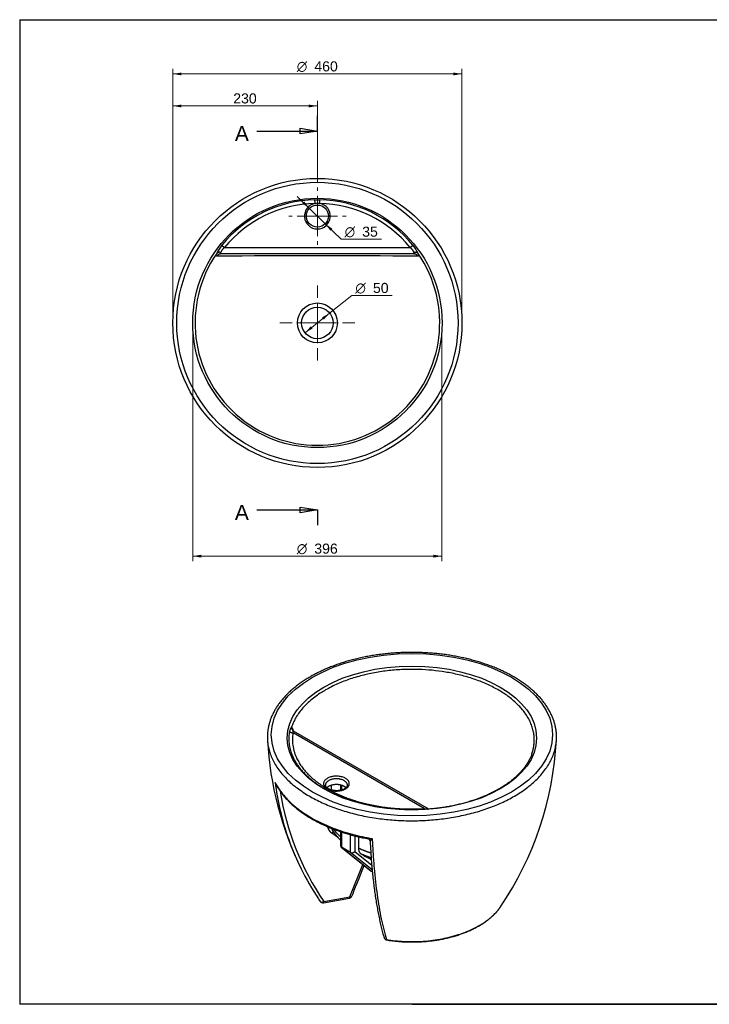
# Model space of a CAD drawing. Header units: millimetres. Extents: x 87 to 2279, y 58 to 1623.
# Tile 1 of 2: x 87 to 1183, y 58 to 1623. Entities that reach past the tile are written whole.
import ezdxf
from ezdxf.enums import TextEntityAlignment as Align
from ezdxf.lldxf.tags import DXFTag

# ---------------------------------------------------------------- set-up
doc = ezdxf.new("R2010")
doc.units = ezdxf.units.MM
for name, color, linetype in [('1', 7, 'Continuous'), ('Default', 7, 'Continuous'), ('MATTY_TONDO-R', 7, 'Continuous'), ('Predefinito', 7, 'Continuous')]:
    doc.layers.add(name, color=color, linetype=linetype)
doc.styles.add('SEACAD_arial_ttf', font='arial.ttf')
doc.styles.add('SEACAD_semeca1_ttf', font='semeca1.ttf')
tags = doc.linetypes.add('CENTER2', pattern=[28.575, 19.05, -3.175, 3.175, -3.175]).pattern_tags.tags
tags[10:11] = [DXFTag(74, 4), DXFTag(75, 0), DXFTag(340, '0'), DXFTag(46, 0.0), DXFTag(50, 0.0), DXFTag(44, 0.0), DXFTag(45, 0.0)]
tags[8:9] = [DXFTag(74, 4), DXFTag(75, 0), DXFTag(340, '0'), DXFTag(46, 0.0), DXFTag(50, 0.0), DXFTag(44, 0.0), DXFTag(45, 0.0)]
tags[6:7] = [DXFTag(74, 4), DXFTag(75, 0), DXFTag(340, '0'), DXFTag(46, 0.0), DXFTag(50, 0.0), DXFTag(44, 0.0), DXFTag(45, 0.0)]
tags[4:5] = [DXFTag(74, 4), DXFTag(75, 0), DXFTag(340, '0'), DXFTag(46, 0.0), DXFTag(50, 0.0), DXFTag(44, 0.0), DXFTag(45, 0.0)]

# ---------------------------------------------------------------- blocks, each defined once
blk = doc.blocks.new('SEANNOT_GROUP')
at = {"layer": 'Default', "color": 136, "linetype": 'CENTER2', "lineweight": 9}
for p, q in [((559.9, 1180.9), (559.9, 1200.6)), ((559.9, 1172.9), (559.9, 1108.9)), ((519.9, 1140.9), (500.2, 1140.9)), ((591.9, 1140.9), (527.9, 1140.9)), ((599.9, 1140.9), (619.6, 1140.9)), ((559.9, 1100.9), (559.9, 1081.2))]:
    blk.add_line(p, q, dxfattribs=at)
blk = doc.blocks.new('SEANNOT_GROUP1')
at = {"layer": 'Default', "color": 136, "linetype": 'CENTER2', "lineweight": 9}
for p, q in [((559.9, 1350.7), (559.9, 1356.2)), ((559.9, 1342.7), (559.9, 1278.7)), ((519.9, 1310.7), (514.4, 1310.7)), ((591.9, 1310.7), (527.9, 1310.7)), ((599.9, 1310.7), (605.4, 1310.7)), ((559.9, 1270.7), (559.9, 1265.2))]:
    blk.add_line(p, q, dxfattribs=at)
blk = doc.blocks.new('SE1')
at = {"color": 7, "linetype": 'Continuous', "style": 'SEACAD_arial_ttf'}
blk.add_text('A', height=24, dxfattribs=at).set_placement((428.7, 1453.8), align=Align.TOP_LEFT)
blk = doc.blocks.new('SE2')
at = {"color": 7, "linetype": 'Continuous', "style": 'SEACAD_arial_ttf'}
blk.add_text('A', height=24, dxfattribs=at).set_placement((428.7, 851.8), align=Align.TOP_LEFT)
blk = doc.blocks.new('SE3')
at = {"color": 7, "linetype": 'Continuous'}
for points in [[(463.9, 1445.8), (559.9, 1445.8)], [(532.7, 1441.2), (532.7, 1450.3), (559.9, 1445.8), (532.7, 1441.2)]]:
    blk.add_lwpolyline(points, dxfattribs=at)
blk = doc.blocks.new('SE4')
at = {"color": 7, "linetype": 'Continuous'}
for points in [[(532.7, 839.2), (532.7, 848.3), (559.9, 843.8), (532.7, 839.2)], [(463.9, 843.8), (559.9, 843.8)]]:
    blk.add_lwpolyline(points, dxfattribs=at)
blk = doc.blocks.new('SE')
at = {"layer": 'Default', "color": 7, "linetype": 'CENTER2'}
for p, q in [((559.9, 1445.8), (559.9, 1469.8)), ((559.9, 843.8), (559.9, 819.8))]:
    blk.add_line(p, q, dxfattribs=at)
at = {"layer": 'Default', "color": 7, "linetype": 'CENTER2', "const_width": 0.00035}
blk.add_lwpolyline([(559.9, 1445.8), (559.9, 843.8)], dxfattribs=at)
at = {"layer": 'Default'}
for name in ['SE1', 'SE3', 'SE2', 'SE4']:
    blk.add_blockref(name, (0, 0), dxfattribs=at)
blk = doc.blocks.new('GDimGGroup')
at = {"layer": 'Default', "linetype": 'Continuous', "lineweight": 9}
for points in [[(343.8, 1538.8), (330.2, 1536.6), (343.8, 1534.3)], [(776, 1538.8), (776, 1534.3), (789.6, 1536.6)]]:
    blk.add_hatch(color=136, dxfattribs=at).paths.add_polyline_path(points)
at = {"layer": 'Default', "color": 136, "linetype": 'Continuous', "lineweight": 9}
for p, q in [((330.2, 1148.9), (330.2, 1544.6)), ((789.6, 1536.6), (330.2, 1536.6)), ((789.6, 1148.9), (789.6, 1544.6))]:
    blk.add_line(p, q, dxfattribs=at)
for s, style, p in [('O', 'SEACAD_semeca1_ttf', (527.2, 1556.6)), ('460', 'SEACAD_arial_ttf', (555, 1556.6))]:
    blk.add_text(s, height=16, dxfattribs=dict(at, style=style)).set_placement(p, align=Align.TOP_LEFT)
blk = doc.blocks.new('GDimGGroup1')
at = {"layer": 'Default', "linetype": 'Continuous', "lineweight": 9}
for points in [[(375.4, 768.1), (375.4, 772.6), (361.8, 770.3)], [(744.3, 768.1), (757.9, 770.3), (744.3, 772.6)]]:
    blk.add_hatch(color=136, dxfattribs=at).paths.add_polyline_path(points)
at = {"layer": 'Default', "color": 136, "linetype": 'Continuous', "lineweight": 9}
for p, q in [((361.8, 1132.9), (361.8, 762.3)), ((757.9, 1132.9), (757.9, 762.3)), ((361.8, 770.3), (757.9, 770.3))]:
    blk.add_line(p, q, dxfattribs=at)
for s, style, p in [('O', 'SEACAD_semeca1_ttf', (527.2, 790.3)), ('396', 'SEACAD_arial_ttf', (555, 790.3))]:
    blk.add_text(s, height=16, dxfattribs=dict(at, style=style)).set_placement(p, align=Align.TOP_LEFT)
blk = doc.blocks.new('GDimGGroup2')
at = {"layer": 'Default', "linetype": 'Continuous', "lineweight": 9}
for points in [[(567.4, 1149.8), (570.2, 1146.3), (579.4, 1156.5)], [(549.5, 1135.6), (540.3, 1125.4), (552.4, 1132.1)]]:
    blk.add_hatch(color=136, dxfattribs=at).paths.add_polyline_path(points)
at = {"layer": 'Default', "color": 136, "linetype": 'Continuous', "lineweight": 9}
for p, q in [((579.4, 1156.5), (614.7, 1184.5)), ((614.7, 1184.5), (678.8, 1184.5)), ((540.3, 1125.4), (579.4, 1156.5))]:
    blk.add_line(p, q, dxfattribs=at)
for s, style, p in [('O', 'SEACAD_semeca1_ttf', (620.3, 1204.5)), ('50', 'SEACAD_arial_ttf', (648.2, 1204.5))]:
    blk.add_text(s, height=16, dxfattribs=dict(at, style=style)).set_placement(p, align=Align.TOP_LEFT)
blk = doc.blocks.new('GDimGGroup3')
at = {"layer": 'Default', "linetype": 'Continuous', "lineweight": 9}
for points in [[(539.1, 1333.9), (536, 1330.7), (547.3, 1322.8)], [(583.8, 1290.6), (572.4, 1298.5), (580.6, 1287.4)]]:
    blk.add_hatch(color=136, dxfattribs=at).paths.add_polyline_path(points)
at = {"layer": 'Default', "color": 136, "linetype": 'Continuous', "lineweight": 9}
for p, q in [((527.8, 1341.8), (572.4, 1298.5)), ((572.4, 1298.5), (597.7, 1273.9)), ((597.7, 1273.9), (661.8, 1273.9))]:
    blk.add_line(p, q, dxfattribs=at)
for s, style, p in [('O', 'SEACAD_semeca1_ttf', (603.3, 1293.9)), ('35', 'SEACAD_arial_ttf', (631.1, 1293.9))]:
    blk.add_text(s, height=16, dxfattribs=dict(at, style=style)).set_placement(p, align=Align.TOP_LEFT)
blk = doc.blocks.new('GDimGGroup4')
at = {"layer": 'Default', "linetype": 'Continuous', "lineweight": 9}
for points in [[(343.8, 1487.9), (330.2, 1485.7), (343.8, 1483.4)], [(546.3, 1487.9), (546.3, 1483.4), (559.9, 1485.7)]]:
    blk.add_hatch(color=136, dxfattribs=at).paths.add_polyline_path(points)
at = {"layer": 'Default', "color": 136, "linetype": 'Continuous', "lineweight": 9}
for p, q in [((330.2, 1148.9), (330.2, 1493.7)), ((559.9, 1364.2), (559.9, 1493.7)), ((330.2, 1485.7), (559.9, 1485.7))]:
    blk.add_line(p, q, dxfattribs=at)
at = {"layer": 'Default', "color": 136, "linetype": 'Continuous', "lineweight": 9, "style": 'SEACAD_arial_ttf'}
blk.add_text('230', height=16, dxfattribs=at).set_placement((426.2, 1505.7), align=Align.TOP_LEFT)

msp = doc.modelspace()

# ---------------------------------------------------------------- linework, layer by layer
at = {"layer": '1', "color": 7, "linetype": 'Continuous'}
for p, q in [((86.9, 1622.8), (2274.9, 1622.8)), ((86.9, 1622.8), (86.9, 58.3)), ((2274.9, 58.3), (86.9, 58.3)), ((710.3, 58.5), (2274.9, 58.5))]:
    msp.add_line(p, q, dxfattribs=at)
at = {"layer": 'MATTY_TONDO-R', "color": 7, "linetype": 'Continuous'}
for p, q in [((556, 1336.6), (563.7, 1336.6)), ((556.2, 1330.8), (556, 1336.6)), ((563.6, 1330.8), (563.7, 1336.6)), ((408, 1264.3), (412.4, 1260.7)), ((412.4, 1260.7), (707.3, 1260.7)), ((707.3, 1260.7), (711.8, 1264.3)), ((713, 1250.7), (406.7, 1250.7)), ((729.7, 369.2), (521.3, 489.5)), ((736.9, 368.4), (522.2, 492.4)), ((574.5, 398.8), (569.1, 401.9)), ((575.7, 401.7), (575.7, 403)), ((581.9, 406.2), (581.9, 398.8)), ((596.8, 406.6), (596.8, 398.4)), ((598.2, 406.3), (598.2, 398.7)), ((592.1, 323.8), (582.6, 330.3)), ((596.8, 332.6), (596.8, 310.2)), ((598.2, 332.1), (598.2, 307.7)), ((612.4, 299.5), (612.4, 327.8)), ((619.5, 325.9), (619.5, 301)), ((625.1, 324.5), (625.1, 306.6)), ((597.8, 308), (645.3, 270)), ((612.4, 299.5), (598.2, 307.7)), ((598.2, 307.7), (645.7, 269.7)), ((646.9, 271.9), (612.4, 299.5)), ((619.5, 301), (646.3, 279.6)), ((611.6, 229.2), (632.3, 280.4)), ((647.2, 268.8), (645.7, 269.7)), ((561.9, 225.4), (564.5, 221.6)), ((569.5, 219.5), (611, 227.1)), ((570.1, 221.7), (611.6, 229.2))]:
    msp.add_line(p, q, dxfattribs=at)
for centre, radius in [((559.9, 1140.9), 229.7), ((559.9, 1140.9), 223.5), ((559.9, 1140.9), 198.1), ((559.9, 1310.7), 17.5), ((559.9, 1140.9), 31.7), ((559.9, 1140.9), 25)]:
    msp.add_circle(centre, radius, dxfattribs=at)
for centre, radius, start, end in [((559.9, 1140.9), 195.7, 91.1218, 140.9219), ((559.9, 1140.9), 189.9, 91.1218, 140.9219), ((559.9, 1310.7), 20.5, 100.45, 79.55), ((559.9, 1303.9), 27.1, 82.1201, 97.8799), ((559.9, 1140.9), 189.9, 39.0781, 88.8782), ((559.9, 1140.9), 195.7, 39.0781, 88.8782), ((463.5, 1220.6), 70.6, 141.809, 154.2104), ((654.6, 1219.6), 72.6, 25.9564, 38.0243), ((559.9, 1140.9), 194.4, 145.3891, 34.6109), ((559.9, -14978.9), 16226.6, 89.43636, 90.56364), ((526, 490.6), 10.5, 131.8348, 173.0105), ((525.2, 497.1), 5.6, 228.2299, 237.7182), ((1010.1, 507.2), 530.3, 183.1458, 206.1262), ((417.3, 505.8), 523.2, 325.9738, 356.9692), ((920.9, 464.8), 431.5, 187.1931, 198.6815), ((922.7, 462.3), 426.9, 188.8404, 214.3058), ((588.5, 422.5), 25.4, 233.1333, 246.8667), ((591.2, 343.3), 15.5, 189.9948, 236.2201), ((594.4, 341.5), 12.5, 197.1804, 211.5389), ((658.3, 382.3), 88.4, 212.2179, 225.794), ((920.9, 464.8), 431.5, 198.6815, 213.6591), ((639.8, 317.4), 3.91, 3.6166, 77.6686), ((2766.2, 3961.3), 4241.5, 239.7467, 240.0021), ((568.6, 224.4), 5, 214.3741, 280.317), ((610.1, 232), 5, 280.317, 338.0279), ((670.8, 165.4), 5, 196.4687, 260.8728)]:
    msp.add_arc(centre, radius, start, end, dxfattribs=at)
for centre, major_axis in [((710.2, 486.7), (-223.5, 0)), ((710.2, 481.4), (-198.1, 0))]:
    msp.add_ellipse(centre, major_axis=major_axis, ratio=0.57735, dxfattribs=at)
for points, weights in [([(406.3, 1253), (402.2, 1253.7), (399.9, 1251.3)], [1, 0.881764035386, 1]), ([(719.9, 1251.3), (717.6, 1253.7), (713.4, 1253)], [1, 0.881764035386, 1]), ([(406.7, 1250.7), (402.5, 1250.7), (400.3, 1246.9)], [1, 0.87628231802, 1]), ([(719.5, 1246.9), (717.2, 1250.7), (713, 1250.7)], [1, 0.87628231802, 1]), ([(480.5, 486.2), (480.4, 484.3), (480.4, 482.5)], [1, 0.999906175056, 1]), ([(515.5, 491.9), (508.2, 451.1), (547.8, 417.2)], [1, 0.940113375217, 1]), ([(515.5, 491.9), (517.9, 489.7), (521.3, 489.5)], [1, 0.920005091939, 1]), ([(518.9, 498.5), (518.9, 495.2), (521.2, 493.1)], [1, 0.92228059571, 1]), ([(521.3, 489.5), (512.2, 438.9), (573.3, 402.2)], [1, 0.907043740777, 1]), ([(521.2, 493.1), (521.3, 493), (521.5, 492.9)], [1, 0.999725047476, 1]), ([(938.9, 470.3), (940.2, 478.2), (939.8, 486.2)], [1, 0.998196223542, 1]), ([(480.4, 482.5), (480.4, 476.5), (481.4, 470.6)], [1, 0.998981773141, 1]), ([(900.8, 456.2), (902.9, 462.4), (903.9, 468.8)], [1, 0.998381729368, 1]), ([(492.8, 410.8), (527.5, 341.8), (647, 321.7)], [1, 0.876356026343, 1]), ([(547.8, 417.2), (557.3, 409), (569.1, 401.9)], [1, 0.996239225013, 1]), ([(569.1, 401.9), (570.8, 400.9), (573.3, 402.2)], [1, 0.920005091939, 1]), ([(574.5, 398.8), (583.5, 393.8), (593.5, 389.5)], [1, 0.997972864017, 1]), ([(574.8, 398.7), (576.4, 397.9), (578.5, 399.2)], [1, 0.931350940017, 1]), ([(578.5, 399.2), (642.1, 363.9), (729.7, 369.2)], [1, 0.907043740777, 1]), ([(607.6, 406.5), (607.6, 406.5), (607.6, 406.5)], [1, 0.999999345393, 1]), ([(729.7, 369.2), (730, 367.7), (730.2, 367.7)], [1, 0.952624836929, 1]), ([(585.8, 332), (584.2, 332), (582.6, 330.3)], [1, 0.902096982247, 1]), ([(585.3, 336.7), (590.1, 330.3), (596.8, 324.4)], [1, 0.996062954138, 1]), ([(596.8, 310.2), (596.8, 308.6), (598.2, 307.7)], [1, 0.923879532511, 1]), ([(612.4, 299.5), (615.9, 297.5), (619.5, 301)], [1, 0.707106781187, 1]), ([(625.1, 306.6), (634.3, 302.3), (644.7, 299)], [1, 0.996257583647, 1]), ([(629.2, 297.5), (636.8, 294), (645.2, 291.2)], [1, 0.997245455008, 1]), ([(645.3, 270), (645.5, 269.8), (645.7, 269.7)], [1, 0.998097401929, 1]), ([(564.4, 221.6), (566.1, 219.2), (570.1, 221.7)], [1, 0.729334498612, 1]), ([(569.5, 219.5), (570.1, 219.6), (570.1, 221.7)], [1, 0.89319115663, 1]), ([(611, 227.1), (611.6, 227.2), (611.6, 229.2)], [1, 0.893191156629, 1]), ([(611.6, 229.2), (614.2, 228.9), (614.7, 230.1)], [1, 0.861546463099, 1]), ([(669.6, 161.1), (787.8, 142.1), (844.4, 204.9)], [1, 0.776902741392, 1]), ([(844.4, 204.9), (848.1, 208.9), (850.9, 213.1)], [1, 0.998671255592, 1]), ([(665.9, 164), (666.7, 161.5), (669.6, 161.1)], [1, 0.856716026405, 1]), ([(669.6, 161.1), (669.7, 160.5), (670, 160.5)], [1, 0.973977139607, 1])]:
    msp.add_rational_spline(points, weights, degree=2, dxfattribs=at)
for points, knots in [([(406.3, 1253), (406.1, 1252.7), (405.9, 1252.3), (405.7, 1251.9), (405.7, 1251.7), (405.6, 1251.5), (405.6, 1251.4), (405.6, 1251.1), (405.7, 1251.1), (405.8, 1250.9), (405.9, 1250.8), (406.1, 1250.7), (406.2, 1250.7), (406.4, 1250.7), (406.6, 1250.7), (406.7, 1250.7)], [0, 0, 0, 0, 0.25, 0.25, 0.375, 0.375, 0.5, 0.5, 0.625, 0.625, 0.75, 0.75, 0.875, 0.875, 1, 1, 1, 1]), ([(412.4, 1260.7), (411.7, 1260.1), (411, 1259.6), (410.2, 1258.8), (410, 1258.7), (409.7, 1258.3), (409.6, 1258.2), (409.1, 1257.7), (408.9, 1257.3), (408.4, 1256.6), (408.2, 1256.2), (407.8, 1255.5), (407.6, 1255.2), (407, 1254.2), (406.7, 1253.5), (406.3, 1253)], [0, 0, 0, 0, 0.25, 0.25, 0.3125, 0.3125, 0.375, 0.375, 0.5, 0.5, 0.625, 0.625, 0.75, 0.75, 1, 1, 1, 1]), ([(713.4, 1253), (713, 1253.5), (712.7, 1254.2), (712.2, 1255.2), (712, 1255.5), (711.6, 1256.2), (711.4, 1256.6), (710.9, 1257.3), (710.6, 1257.7), (710.2, 1258.2), (710, 1258.3), (709.7, 1258.7), (709.6, 1258.8), (708.8, 1259.6), (708.1, 1260.1), (707.3, 1260.7)], [0, 0, 0, 0, 0.25, 0.25, 0.375, 0.375, 0.5, 0.5, 0.625, 0.625, 0.6875, 0.6875, 0.75, 0.75, 1, 1, 1, 1]), ([(713, 1250.7), (713.3, 1250.7), (713.6, 1250.7), (713.9, 1250.8), (714, 1250.9), (714.1, 1251.1), (714.1, 1251.1), (714.1, 1251.3), (714.1, 1251.5), (714.1, 1251.7), (714.1, 1251.9), (713.9, 1252.2), (713.9, 1252.3), (713.7, 1252.7), (713.5, 1252.8), (713.4, 1253)], [0, 0, 0, 0, 0.25, 0.25, 0.375, 0.375, 0.5, 0.5, 0.625, 0.625, 0.75, 0.75, 0.875, 0.875, 1, 1, 1, 1]), ([(400.3, 1246.9), (399.9, 1246.9), (399.7, 1247), (399.4, 1247.3), (399.3, 1247.4), (399.2, 1247.7), (399.2, 1247.9), (399.1, 1248.4), (399.2, 1248.9), (399.4, 1250), (399.6, 1250.7), (399.9, 1251.3)], [0, 0, 0, 0, 0.25, 0.25, 0.375, 0.375, 0.5, 0.5, 0.75, 0.75, 1, 1, 1, 1]), ([(719.9, 1251.3), (720.1, 1250.7), (720.3, 1250), (720.5, 1249.2), (720.6, 1248.9), (720.6, 1248.5), (720.6, 1248.3), (720.6, 1247.7), (720.5, 1247.4), (720.1, 1247), (719.8, 1246.9), (719.5, 1246.9)], [0, 0, 0, 0, 0.25, 0.25, 0.375, 0.375, 0.5, 0.5, 0.75, 0.75, 1, 1, 1, 1]), ([(939.7, 486.6), (939.7, 487.2), (939.7, 489.5), (939.2, 493.9), (938.2, 499.3), (936.9, 504.9), (935.1, 510.3), (933, 515.7), (930.5, 521.1), (927.7, 526.4), (924.4, 531.6), (920.8, 536.8), (916.9, 541.8), (912.6, 546.8), (907.9, 551.6), (902.9, 556.3), (897.6, 560.9), (891.9, 565.4), (886, 569.7), (879.7, 573.9), (873.2, 577.9), (866.4, 581.7), (859.3, 585.4), (852, 588.9), (844.5, 592.2), (836.7, 595.3), (828.7, 598.3), (820.5, 601), (812.1, 603.6), (803.6, 605.9), (794.9, 608.1), (786.1, 610), (777.1, 611.7), (768, 613.2), (758.8, 614.5), (749.6, 615.5), (740.3, 616.3), (730.9, 616.9), (721.5, 617.3), (712.1, 617.5), (702.6, 617.4), (693.2, 617.1), (683.8, 616.6), (674.5, 615.9), (665.2, 614.9), (656, 613.7), (646.9, 612.3), (637.9, 610.7), (629, 608.9), (620.2, 606.8), (611.6, 604.6), (603.2, 602.1), (594.9, 599.4), (586.8, 596.6), (579, 593.5), (571.3, 590.3), (563.9, 586.8), (556.9, 583.3), (551.8, 580.5), (549.3, 579.1), (548.8, 578.8)], [0, 0, 0, 0, 0.005379, 0.022755, 0.040138, 0.057541, 0.074971, 0.092435, 0.109939, 0.127485, 0.145071, 0.162696, 0.180357, 0.198048, 0.215765, 0.233503, 0.251256, 0.269022, 0.286796, 0.304575, 0.322357, 0.340139, 0.357919, 0.375698, 0.393473, 0.411244, 0.429012, 0.446776, 0.464536, 0.482292, 0.500045, 0.517794, 0.535541, 0.553284, 0.571026, 0.588765, 0.606502, 0.624239, 0.641974, 0.659709, 0.677444, 0.695179, 0.712914, 0.730651, 0.748388, 0.766128, 0.783869, 0.801613, 0.819359, 0.837109, 0.854862, 0.872619, 0.89038, 0.908146, 0.925916, 0.94369, 0.961469, 0.979253, 0.996102, 1, 1, 1, 1]), ([(548.8, 578.8), (547.5, 578), (544.3, 576.2), (538.7, 572.7), (532.6, 568.5), (526.7, 564.1), (521.1, 559.6), (515.9, 555), (511, 550.2), (506.4, 545.3), (502.2, 540.3), (498.3, 535.2), (494.8, 530), (491.7, 524.7), (488.9, 519.4), (486.6, 514), (484.6, 508.5), (483, 503), (481.7, 497.5), (480.9, 491.9), (480.7, 488.5), (480.5, 486.5)], [0, 0, 0, 0, 0.028703, 0.083146, 0.1376, 0.192052, 0.246497, 0.300926, 0.355328, 0.409692, 0.464003, 0.518246, 0.572406, 0.626465, 0.680411, 0.734232, 0.787923, 0.841483, 0.89492, 0.94825, 1, 1, 1, 1]), ([(518.9, 498.5), (519.2, 498.2), (519.5, 497.8), (520, 497.1), (520.1, 496.8), (520.4, 496.2), (520.6, 495.9), (521, 494.8), (521.3, 494), (521.6, 493), (521.7, 492.9), (521.7, 492.8)], [0, 0, 0, 0, 0.25, 0.25, 0.375, 0.375, 0.5, 0.5, 0.75, 0.75, 0.7865736, 0.7865736, 0.7865736, 0.7865736]), ([(521.2, 493.1), (521.1, 493.2), (520.9, 493.4), (520.7, 493.6), (520.7, 493.7), (520.7, 493.7)], [0, 0, 0, 0, 0.0546036, 0.1637438, 0.2489932, 0.2489932, 0.2489932, 0.2489932]), ([(522.2, 492.4), (522.1, 492.4), (521.9, 492.5), (521.7, 492.4), (521.6, 492.4), (521.3, 492.3), (521.2, 492.2), (521.1, 491.9), (521, 491.7), (521, 491.5), (521, 491.4), (520.9, 491.2), (520.9, 491.1), (521, 490.5), (521.1, 490.1), (521.3, 489.5)], [0.0842628, 0.0842628, 0.0842628, 0.0842628, 0.25, 0.25, 0.375, 0.375, 0.5, 0.5, 0.625, 0.625, 0.6875, 0.6875, 0.75, 0.75, 1, 1, 1, 1]), ([(900.8, 456.4), (900.8, 456.3), (900.3, 454.7), (898.9, 451.4), (896.7, 446.7), (894.1, 442.1), (891.1, 437.5), (887.8, 433), (884.1, 428.6), (880.1, 424.3), (875.8, 420), (871.1, 415.9), (866.1, 411.9), (860.8, 408.1), (855.2, 404.4), (849.3, 400.8), (843.2, 397.3), (836.7, 394), (830.1, 390.9), (823.1, 388), (816, 385.2), (808.6, 382.6), (801, 380.2), (793.3, 378), (785.4, 376), (777.3, 374.1), (769.1, 372.5), (760.8, 371.1), (752.4, 370), (743.9, 369), (735.3, 368.2), (726.7, 367.7), (718, 367.4), (709.3, 367.3), (700.7, 367.4), (692, 367.8), (683.4, 368.4), (674.8, 369.2), (666.3, 370.2), (657.9, 371.4), (649.6, 372.8), (641.4, 374.5), (633.4, 376.3), (625.5, 378.4), (617.8, 380.6), (610.3, 383.1), (603, 385.7), (597.2, 387.9), (594.3, 389.2), (593.4, 389.6)], [0, 0, 0, 0, 0.001265, 0.023682, 0.046019, 0.068278, 0.090464, 0.112588, 0.134659, 0.156688, 0.178686, 0.200661, 0.222619, 0.244568, 0.266511, 0.288453, 0.310396, 0.332341, 0.35429, 0.376244, 0.398205, 0.420172, 0.442145, 0.464124, 0.486109, 0.5081, 0.530095, 0.552096, 0.5741, 0.596107, 0.618117, 0.64013, 0.662144, 0.684159, 0.706174, 0.728188, 0.750202, 0.772213, 0.794222, 0.816228, 0.83823, 0.860228, 0.882221, 0.904208, 0.926189, 0.948164, 0.970132, 0.992092, 1, 1, 1, 1]), ([(497.3, 402.2), (497.2, 402.3), (497, 402.4), (496.5, 402.9), (496.2, 403.3), (495.6, 404.1), (495.3, 404.6), (494.5, 405.9), (494.1, 406.8), (493.3, 408.7), (493, 409.7), (492.8, 410.8)], [0.2013934, 0.2013934, 0.2013934, 0.2013934, 0.25, 0.25, 0.375, 0.375, 0.5, 0.5, 0.75, 0.75, 1, 1, 1, 1]), ([(493.9, 408.2), (494, 408), (494.9, 406.2), (497.1, 402.4), (500.5, 397.3), (504.2, 392.2), (508.3, 387.2), (512.7, 382.4), (517.5, 377.6), (522.6, 373), (528, 368.5), (533.8, 364.1), (539.8, 359.9), (546.2, 355.8), (552.8, 351.9), (559.7, 348.2), (566.8, 344.6), (574.2, 341.3), (581.8, 338.1), (589.7, 335.1), (597.7, 332.2), (605.9, 329.6), (614.3, 327.2), (622.9, 325), (631.6, 323), (637.7, 321.7), (640.6, 321.2), (640.7, 321.2)], [0, 0, 0, 0, 0.004028, 0.046896, 0.08983, 0.132858, 0.175969, 0.219152, 0.262393, 0.305681, 0.349004, 0.392352, 0.435717, 0.479092, 0.52247, 0.565847, 0.609219, 0.652584, 0.695941, 0.739289, 0.782627, 0.825955, 0.869273, 0.912583, 0.955884, 0.999177, 1, 1, 1, 1]), ([(603.1, 400.7), (602.8, 400.5), (602, 400.1), (600.3, 399.3), (598.1, 398.6), (595.7, 398.1), (593.1, 397.8), (590.5, 397.6), (587.9, 397.7), (585.3, 398), (582.9, 398.5), (580.6, 399.1), (578.5, 400), (576.8, 400.9), (575.3, 402), (574.1, 403), (573.3, 404.1), (572.8, 405.2), (572.6, 406), (572.7, 406.4), (572.7, 406.5)], [0, 0, 0, 0, 0.030543, 0.089286, 0.148358, 0.20776, 0.267438, 0.327299, 0.387237, 0.447131, 0.506846, 0.566274, 0.625316, 0.683908, 0.742073, 0.800029, 0.858177, 0.917585, 0.980483, 1, 1, 1, 1]), ([(607.6, 406.5), (607.6, 406.2), (607.6, 405.7), (607.3, 404.8), (606.7, 403.7), (605.7, 402.6), (604.5, 401.5), (603.6, 401), (603.1, 400.7)], [0, 0, 0, 0, 0.127965, 0.319332, 0.496633, 0.685763, 0.867926, 1, 1, 1, 1]), ([(729.7, 369.2), (730.6, 369.1), (731.5, 369), (732.7, 368.9), (732.9, 368.8), (733.3, 368.8), (733.5, 368.7), (734.2, 368.7), (734.6, 368.6), (735.4, 368.5), (735.7, 368.4), (736, 368.4)], [0, 0, 0, 0, 0.25, 0.25, 0.3125, 0.3125, 0.375, 0.375, 0.5, 0.5, 0.5920548, 0.5920548, 0.5920548, 0.5920548]), ([(640.6, 321.2), (640.7, 321.2), (640.8, 321.2), (641.2, 321.1), (641.6, 321.1), (642.7, 321.1), (643.5, 321.1), (645.2, 321.4), (646.1, 321.5), (647, 321.7)], [0.3441859, 0.3441859, 0.3441859, 0.3441859, 0.375, 0.375, 0.5, 0.5, 0.75, 0.75, 1, 1, 1, 1]), ([(647, 321.7), (646.5, 321.1), (646.1, 320.5), (645.4, 319.5), (645, 319), (644.5, 318.4), (644.4, 318.2), (644.1, 317.9), (644, 317.8), (643.9, 317.6), (643.8, 317.6), (643.7, 317.6), (643.7, 317.6), (643.7, 317.6), (643.7, 317.6), (643.7, 317.6)], [0, 0, 0, 0, 0.25, 0.25, 0.5, 0.5, 0.625, 0.625, 0.75, 0.75, 0.8125, 0.8125, 0.875, 0.875, 0.9067936, 0.9067936, 0.9067936, 0.9067936]), ([(643.7, 317.7), (643.9, 314), (644.2, 307.2), (645, 295.8), (645.8, 284.1), (646.8, 272.7), (647.9, 261.6), (649.1, 250.8), (650.5, 240.2), (651.9, 230), (653.5, 220), (655.2, 210.3), (656.9, 200.9), (658.8, 191.8), (660.9, 183), (663, 174.6), (664.7, 168.1), (665.7, 164.9), (666, 164)], [0, 0, 0, 0, 0.053309, 0.119488, 0.185646, 0.251718, 0.317578, 0.383524, 0.449509, 0.515474, 0.581468, 0.647535, 0.713733, 0.780175, 0.846413, 0.912805, 0.979301, 1, 1, 1, 1]), ([(647, 321.7), (647.3, 313.6), (647.8, 305.6), (648.8, 289.9), (649.4, 282.2), (651.3, 259.8), (652.9, 245.6), (656.7, 218.8), (658.9, 206.1), (662.6, 188.3), (663.9, 182.5), (666.6, 171.5), (668.1, 166.2), (669.6, 161.1)], [0, 0, 0, 0, 0.125, 0.125, 0.25, 0.25, 0.5, 0.5, 0.75, 0.75, 0.875, 0.875, 1, 1, 1, 1]), ([(625.1, 306.6), (625.1, 305.5), (625.2, 304.5), (625.5, 303.1), (625.6, 302.6), (625.8, 301.8), (626, 301.4), (626.4, 300.6), (626.5, 300.2), (627, 299.5), (627.2, 299.2), (628, 298.3), (628.6, 297.8), (629.2, 297.5)], [0, 0, 0, 0, 0.25, 0.25, 0.375, 0.375, 0.5, 0.5, 0.625, 0.625, 0.75, 0.75, 1, 1, 1, 1]), ([(670, 160.5), (671.4, 160.3), (674.9, 159.7), (681.4, 158.9), (688.9, 158.1), (696.5, 157.6), (704.2, 157.3), (711.9, 157.3), (719.5, 157.4), (727.2, 157.8), (734.8, 158.4), (742.3, 159.3), (749.7, 160.3), (757.1, 161.6), (764.3, 163.1), (771.4, 164.8), (778.4, 166.7), (785.2, 168.9), (791.8, 171.2), (798.1, 173.7), (804.3, 176.4), (810.2, 179.3), (815.9, 182.4), (821.3, 185.6), (826.4, 189), (831.3, 192.6), (835.8, 196.3), (840, 200.1), (842.8, 203), (844.1, 204.5), (844.2, 204.6)], [0, 0, 0, 0, 0.019783, 0.057261, 0.094734, 0.132202, 0.169666, 0.207128, 0.244591, 0.282055, 0.319523, 0.356996, 0.394475, 0.431964, 0.469463, 0.506975, 0.544501, 0.582043, 0.619602, 0.657179, 0.694774, 0.732387, 0.770017, 0.807661, 0.845316, 0.882973, 0.920621, 0.958247, 0.995833, 1, 1, 1, 1])]:
    msp.add_open_spline(points, degree=3, knots=knots, dxfattribs=at)
for points, weights, knots in [([(903.9, 468.8), (919.4, 575.3), (735.9, 589.5), (552.3, 603.6), (518.9, 498.5)], [1, 0.72410905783, 1, 0.72410905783, 1], [0, 0, 0, 0.5, 0.5, 1, 1, 1]), ([(481.4, 470.6), (500.3, 350), (709.9, 349.9), (919.5, 349.8), (938.9, 470.3)], [1, 0.738648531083, 1, 0.738648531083, 1], [0, 0, 0, 0.5, 0.5, 1, 1, 1]), ([(578.5, 399.2), (604, 389), (610.2, 406.6), (616.4, 424.1), (586.1, 420.5), (555.7, 417), (573.3, 402.2)], [1, 0.551694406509, 1, 0.551694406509, 1, 0.551694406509, 1], [0, 0, 0, 0.333333, 0.333333, 0.666667, 0.666667, 1, 1, 1]), ([(607.6, 406.5), (607.6, 416.6), (590.2, 416.6), (572.7, 416.6), (572.6, 406.5)], [1, 0.707760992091, 1, 0.707760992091, 1], [0, 0, 0, 0.5, 0.5, 1, 1, 1]), ([(605.4, 402.3), (600.3, 407.4), (590.1, 407.4), (580, 407.4), (574.9, 402.3)], [1, 0.864388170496, 1, 0.864388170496, 1], [0, 0, 0, 0.5, 0.5, 1, 1, 1])]:
    msp.add_rational_spline(points, weights, degree=2, knots=knots, dxfattribs=at)
for points in [[(522.2, 492.3), (522.2, 492.4), (522.2, 492.4), (522.2, 492.4)], [(492.8, 410.8), (493.1, 409.9), (493.5, 409), (493.9, 408.2)], [(614.7, 230.1), (619.3, 241.4), (625.8, 257.7), (634.4, 278.8)]]:
    msp.add_open_spline(points, degree=3, dxfattribs=at)
at = {"layer": 'Predefinito', "color": 7, "linetype": 'Continuous'}
msp.add_line((710.3, 58.5), (710.3, 58.3), dxfattribs=at)

# ---------------------------------------------------------------- block references
at = {"layer": 'Default'}
for name in ['GDimGGroup', 'GDimGGroup4', 'SE', 'SEANNOT_GROUP1', 'GDimGGroup3', 'GDimGGroup2', 'SEANNOT_GROUP', 'GDimGGroup1']:
    msp.add_blockref(name, (0, 0), dxfattribs=at)

doc.saveas('drawing.dxf')
